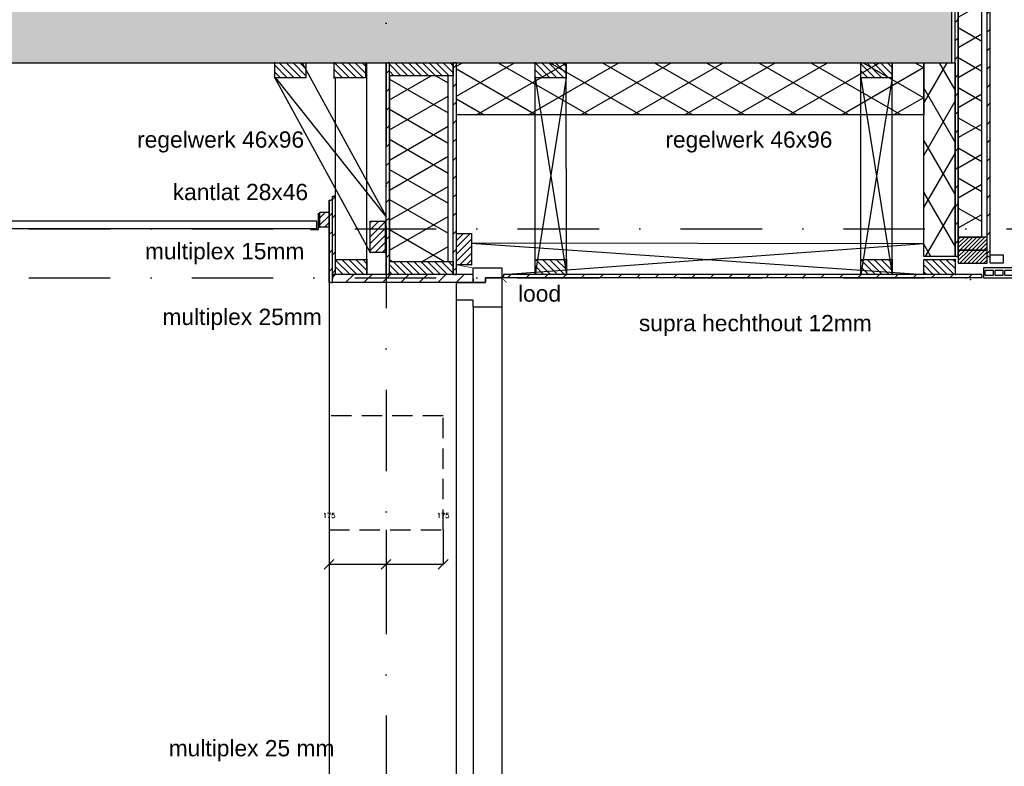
# Model space of a CAD drawing. Extents: x 0 to 317513, y 0 to 193913.
# Tile 61 of 69: x 272129 to 275151, y 100346 to 102638. Entities that reach past the tile are written whole.
import ezdxf
from ezdxf.enums import TextEntityAlignment as Align

# ---------------------------------------------------------------- set-up
doc = ezdxf.new("R2010")
doc.units = 0
doc.header["$LTSCALE"] = 20
doc.header["$MEASUREMENT"] = 0
doc.header["$PDSIZE"] = -1
for name, pattern in [('DASHDOT', [25, 12.5, -6.25, 0, -6.25]), ('DD1', [2.66667, 1.66667, -0.5, 0, -0.5]), ('HIDDEN', [9.375, 6.25, -3.125]), ('HIDDEN2', [4.6875, 3.125, -1.5625])]:
    doc.linetypes.add(name, pattern=pattern)
doc.layers.get('0').update_dxf_attribs({"linetype": 'CONTINUOUS'})
doc.layers.get('DEFPOINTS').update_dxf_attribs({"linetype": 'CONTINUOUS'})
for name, color, linetype in [('A--A21--_F-23-', 9, 'CONTINUOUS'), ('A--A23--_F--3-', 9, 'CONTINUOUS'), ('A--A25--_F--3-', 9, 'CONTINUOUS'), ('A--A42--_F-23-', 9, 'CONTINUOUS'), ('A--L21--', 3, 'CONTINUOUS'), ('A--L21--_F-23-', 4, 'CONTINUOUS'), ('A--L21D3_BUITENWAND', 3, 'CONTINUOUS'), ('A--L21D4_BUITENWAND', 4, 'CONTINUOUS'), ('A--L22DC4_BINNENWAND', 4, 'HIDDEN'), ('A--L25--', 7, 'CONTINUOUS'), ('A--L25--_F-23-', 7, 'CONTINUOUS'), ('A--L28--', 7, 'CONTINUOUS'), ('A--L28DC1_KONSTRUKTIES', 1, 'HIDDEN2'), ('A--L31--', 2, 'CONTINUOUS'), ('A--L31--_F--3-', 7, 'CONTINUOUS'), ('A--L31D1_BUITENKOZIJN', 1, 'CONTINUOUS'), ('A--L35-D2-_PLAFONDS', 2, 'CONTINUOUS'), ('A--L35-D4-_PLAFONDS', 4, 'CONTINUOUS'), ('A--L42--', 7, 'CONTINUOUS'), ('A--L42--_F-23-', 7, 'CONTINUOUS'), ('A--M1$A-_F123-', 1, 'CONTINUOUS'), ('A--T$1A-_F123_20', 1, 'CONTINUOUS'), ('STRAMIEN', 8, 'DD1'), ('X--LR---_CP', 7, 'CONTINUOUS')]:
    doc.layers.add(name, color=color, linetype=linetype)
doc.styles.add('EB2', font='ARIAL.TTF')
doc.styles.add('MAATLIJN', font='ROMANS')
doc.dimstyles.new('ALFA25', dxfattribs={"dimscale": 0.3, "dimtxt": 50, "dimasz": 100, "dimexe": 0, "dimexo": 0, "dimgap": 2, "dimtad": 1, "dimdec": 0, "dimzin": 0, "dimdsep": 46, "dimtxsty": 'MAATLIJN', "dimblk1": 'OBLIQUE', "dimblk2": 'OBLIQUE', "dimsah": 1, "dimcen": 0, "dimclrd": 1, "dimclre": 1, "dimclrt": 2, "dimadec": 0, "dimazin": 0, "dimtfac": 0.75, "dimtdec": 4, "dimtix": 1, "dimtmove": 2, "dimatfit": 3, "dimldrblk": 'OBLIQUE', "dimfxl": 0, "dimtvp": 1.5, "dimtolj": 1, "dimtzin": 0, "dimarcsym": 0})
pattern_1 = [(45, (0, 0), (-10.6066, 10.6066), [])]
pattern_2 = [(330, (203462.59, 3e-11), (40, 69.28203), []), (30, (203462.59, 3e-11), (-40, 69.28203), [])]

# ---------------------------------------------------------------- blocks, each defined once
blk = doc.blocks.new('Q020283-')
at = {"layer": 'A--A25--_F--3-'}
h = blk.add_hatch(dxfattribs=at)
h.set_pattern_fill('ALFALINE', color=256, scale=15, style=0, pattern_type=2)
h.set_pattern_definition(pattern_1)
h.paths.add_polyline_path([(0, 0), (0, 96), (46, 96), (46, 0)])
at = {"layer": 'A--L25--_F-23-', "color": 2, "linetype": 'Continuous'}
blk.add_lwpolyline([(0, 0), (0, 96), (46, 96), (46, 0)], close=True, dxfattribs=at)
at = {"layer": 'X--LR---_CP'}
for p in [(0, 0), (0, 0), (46, 0)]:
    blk.add_point(p, dxfattribs=at)
blk = doc.blocks.new('Q020259-')
at = {"layer": 'A--A25--_F--3-'}
h = blk.add_hatch(dxfattribs=at)
h.set_pattern_fill('ALFALINE', color=256, scale=15, style=0, pattern_type=2)
h.set_pattern_definition(pattern_1)
h.paths.add_polyline_path([(0, 0), (0, 46), (28, 46), (28, 0)])
at = {"layer": 'A--L25--_F-23-', "color": 2, "linetype": 'Continuous'}
blk.add_lwpolyline([(0, 0), (0, 46), (28, 46), (28, 0)], close=True, dxfattribs=at)
at = {"layer": 'X--LR---_CP'}
for p in [(0, 0), (0, 0), (28, 0)]:
    blk.add_point(p, dxfattribs=at)
blk = doc.blocks.new('*U605')
at = {"layer": 'A--A42--_F-23-', "linetype": 'Continuous'}
h = blk.add_hatch(dxfattribs=at)
h.set_pattern_fill('ALFALINE', color=256, scale=40, style=0)
h.set_pattern_definition([(45, (-275081.83, -101850.898), (-28.284271, 28.284271), [])])
h.paths.add_polyline_path([(0, 0), (0, -5), (-1468.4, -5), (-1468.4, 0), (-1468.4, 5), (0, 5)])
at = {"layer": 'A--L42--_F-23-', "color": 2, "linetype": 'Continuous'}
for points in [[(0, 0), (0, 5), (-1468.4, 5), (-1468.4, 0)], [(0, 0), (0, -5), (-1468.4, -5), (-1468.4, 0)]]:
    blk.add_lwpolyline(points, dxfattribs=at)
blk = doc.blocks.new('*U600')
at = {"layer": 'A--A42--_F-23-', "linetype": 'Continuous'}
h = blk.add_hatch(dxfattribs=at)
h.set_pattern_fill('ALFALINE', color=256, scale=40, style=0)
h.set_pattern_definition([(45, (-275102.83, -101910.898), (-28.284271, 28.284271), [])])
h.paths.add_polyline_path([(0, 0), (-5, 0), (-5, 5181.5), (0, 5181.5), (5, 5181.5), (5, 0)])
at = {"layer": 'A--L42--_F-23-', "color": 2, "linetype": 'Continuous'}
for points in [[(0, 0), (-5, 0), (-5, 5181.5), (0, 5181.5)], [(0, 0), (5, 0), (5, 5181.5), (0, 5181.5)]]:
    blk.add_lwpolyline(points, dxfattribs=at)
blk = doc.blocks.new('ARGETONBOVEND')
at = {"layer": 'A--L21D3_BUITENWAND'}
for p, q in [((-30, 99.5), (-30, -15.5)), ((0, 99.5), (-30, 99.5)), ((-22, 94), (-22, 69)), ((-22, 94), (-8, 94)), ((-8, 69), (-8, 94)), ((0, 0), (0, 99.5)), ((-22, 69), (-8, 69)), ((-22, 64), (-22, 39)), ((-22, 64), (-8, 64)), ((-8, 39), (-8, 64)), ((-22, 39), (-8, 39)), ((-22, 34), (-22, 9)), ((-22, 34), (-8, 34)), ((-8, 9), (-8, 34)), ((-22, 9), (-8, 9)), ((-20, 4), (-20, -15.5)), ((-20, 4), (-8, 4)), ((-8, 4), (-8, 0)), ((-8, 0), (0, 0)), ((-30, -15.5), (-20, -15.5))]:
    blk.add_line(p, q, dxfattribs=at)
blk = doc.blocks.new('*U597')
at = {"layer": 'A--A42--_F-23-', "linetype": 'Continuous'}
h = blk.add_hatch(dxfattribs=at)
h.set_pattern_fill('ALFALINE', color=256, scale=40, style=0)
h.set_pattern_definition([(45, (-275004.69, -101910.906), (-28.284271, 28.284271), [])])
h.paths.add_polyline_path([(0, 0), (-5, 0), (-5, 885), (0, 885), (5, 885), (5, 0)])
at = {"layer": 'A--L42--_F-23-', "color": 2, "linetype": 'Continuous'}
for points in [[(0, 0), (-5, 0), (-5, 885), (0, 885)], [(0, 0), (5, 0), (5, 885), (0, 885)]]:
    blk.add_lwpolyline(points, dxfattribs=at)
blk = doc.blocks.new('*U596')
at = {"layer": 'A--A42--_F-23-', "linetype": 'Continuous'}
h = blk.add_hatch(dxfattribs=at)
h.set_pattern_fill('ALFALINE', color=256, scale=40, style=0)
h.set_pattern_definition([(45, (-273464.455, -101855.898), (-28.284271, 28.284271), [])])
h.paths.add_polyline_path([(0, 0), (-5, 0), (-5, 650), (0, 650), (5, 650), (5, 0)])
at = {"layer": 'A--L42--_F-23-', "color": 2, "linetype": 'Continuous'}
for points in [[(0, 0), (-5, 0), (-5, 650), (0, 650)], [(0, 0), (5, 0), (5, 650), (0, 650)]]:
    blk.add_lwpolyline(points, dxfattribs=at)
blk = doc.blocks.new('NH40_196')
at = {"layer": 'A--A25--_F--3-'}
h = blk.add_hatch(dxfattribs=at)
h.set_pattern_fill('ALFALINE', color=256, scale=15, style=0, pattern_type=2)
h.set_pattern_definition([(45, (-6, 0), (-10.6066, 10.6066), [])])
h.paths.add_polyline_path([(0, 0), (0, 196), (40, 196), (40, 0)])
at = {"layer": 'A--L25--_F-23-', "color": 2, "linetype": 'Continuous'}
blk.add_lwpolyline([(0, 0), (0, 196), (40, 196), (40, 0)], close=True, dxfattribs=at)
at = {"layer": 'X--LR---_CP'}
for p in [(0, 0), (0, 0), (40, 0)]:
    blk.add_point(p, dxfattribs=at)
blk = doc.blocks.new('*U595')
at = {"layer": 'A--A42--_F-23-', "linetype": 'Continuous'}
h = blk.add_hatch(dxfattribs=at)
h.set_pattern_fill('ALFALINE', color=256, scale=40, style=0)
h.set_pattern_definition([(45, (-273258.455, -101855.898), (-28.284271, 28.284271), [])])
h.paths.add_polyline_path([(0, 0), (-5, 0), (-5, 650), (0, 650), (5, 650), (5, 0)])
at = {"layer": 'A--L42--_F-23-', "color": 2, "linetype": 'Continuous'}
for points in [[(0, 0), (-5, 0), (-5, 650), (0, 650)], [(0, 0), (5, 0), (5, 650), (0, 650)]]:
    blk.add_lwpolyline(points, dxfattribs=at)
blk = doc.blocks.new('*U588')
at = {"layer": 'A--A42--_F-23-', "linetype": 'Continuous'}
h = blk.add_hatch(dxfattribs=at)
h.set_pattern_fill('ALFALINE', color=256, scale=40, style=0)
h.set_pattern_definition([(45, (-273520.455, -101843.398), (-28.284271, 28.284271), [])])
h.paths.add_polyline_path([(0, 0), (0, -12.5), (-432, -12.5), (-432, 0), (-432, 12.5), (0, 12.5)])
at = {"layer": 'A--L42--_F-23-', "color": 2, "linetype": 'Continuous'}
for points in [[(0, 0), (0, 12.5), (-432, 12.5), (-432, 0)], [(0, 0), (0, -12.5), (-432, -12.5), (-432, 0)]]:
    blk.add_lwpolyline(points, dxfattribs=at)
blk = doc.blocks.new('*U587')
at = {"layer": 'A--A42--_F-23-', "linetype": 'Continuous'}
h = blk.add_hatch(dxfattribs=at)
h.set_pattern_fill('ALFALINE', color=256, scale=40, style=0)
h.set_pattern_definition([(45, (-273093.455, -101855.898), (-28.284271, 28.284271), [])])
h.paths.add_polyline_path([(0, 0), (-5, 0), (-5, 240.4), (0, 240.4), (5, 240.4), (5, 0)])
at = {"layer": 'A--L42--_F-23-', "color": 2, "linetype": 'Continuous'}
for points in [[(0, 0), (-5, 0), (-5, 240.4), (0, 240.4)], [(0, 0), (5, 0), (5, 240.4), (0, 240.4)]]:
    blk.add_lwpolyline(points, dxfattribs=at)
blk = doc.blocks.new('*U586')
at = {"layer": 'A--A42--_F-23-', "linetype": 'Continuous'}
h = blk.add_hatch(dxfattribs=at)
h.set_pattern_fill('ALFALINE', color=256, scale=40, style=0)
h.set_pattern_definition([(45, (-273083.455, -101830.898), (-28.284271, 28.284271), [])])
h.paths.add_polyline_path([(0, 0), (-5, 0), (-5, 252.9), (0, 252.9), (5, 252.9), (5, 0)])
at = {"layer": 'A--L42--_F-23-', "color": 2, "linetype": 'Continuous'}
for points in [[(0, 0), (-5, 0), (-5, 252.9), (0, 252.9)], [(0, 0), (5, 0), (5, 252.9), (0, 252.9)]]:
    blk.add_lwpolyline(points, dxfattribs=at)
blk = doc.blocks.new('_OBLIQUE')
at = {"color": 0, "linetype": 'ByBlock'}
blk.add_line((-0.5, -0.5), (0.5, 0.5), dxfattribs=at)
blk = doc.blocks.new('*D271')
at = {"color": 1, "linetype": 'ByBlock'}
for p, q in [((208575.6, 101072.2), (208575.6, 100966.3)), ((208750.6, 101072.2), (208750.6, 100966.3)), ((208575.6, 100966.3), (208750.6, 100966.3))]:
    blk.add_line(p, q, dxfattribs=at)
at = {"layer": 'DEFPOINTS', "color": 0, "linetype": 'ByBlock'}
for p in [(208575.6, 101072.2), (208750.6, 101072.2), (208750.6, 100966.3)]:
    blk.add_point(p, dxfattribs=at)
at = {"color": 1, "linetype": 'ByBlock', "xscale": 30, "yscale": 30, "zscale": 30, "rotation": 180}
blk.add_blockref('_OBLIQUE', (208575.6, 100966.3), dxfattribs=at)
at = {"color": 1, "linetype": 'ByBlock', "xscale": 30, "yscale": 30, "zscale": 30}
blk.add_blockref('_OBLIQUE', (208750.6, 100966.3), dxfattribs=at)
at = {"color": 2, "linetype": 'ByBlock', "insert": (208575.6, 101116.3), "char_height": 15, "attachment_point": 5, "style": 'MAATLIJN'}
blk.add_mtext('\\A1;175', dxfattribs=at)
blk = doc.blocks.new('*D272')
at = {"color": 1, "linetype": 'ByBlock'}
for p, q in [((208750.6, 101072.2), (208750.6, 100966.3)), ((208925.6, 101072.2), (208925.6, 100966.3)), ((208750.6, 100966.3), (208925.6, 100966.3))]:
    blk.add_line(p, q, dxfattribs=at)
at = {"layer": 'DEFPOINTS', "color": 0, "linetype": 'ByBlock'}
for p in [(208750.6, 101072.2), (208925.6, 101072.2), (208925.6, 100966.3)]:
    blk.add_point(p, dxfattribs=at)
at = {"color": 1, "linetype": 'ByBlock', "xscale": 30, "yscale": 30, "zscale": 30, "rotation": 180}
blk.add_blockref('_OBLIQUE', (208750.6, 100966.3), dxfattribs=at)
at = {"color": 1, "linetype": 'ByBlock', "xscale": 30, "yscale": 30, "zscale": 30}
blk.add_blockref('_OBLIQUE', (208925.6, 100966.3), dxfattribs=at)
at = {"color": 2, "linetype": 'ByBlock', "insert": (208925.6, 101116.3), "char_height": 15, "attachment_point": 5, "style": 'MAATLIJN'}
blk.add_mtext('\\A1;175', dxfattribs=at)

msp = doc.modelspace()

# ---------------------------------------------------------------- hatches: boundary and pattern name
h = msp.add_hatch()
h.set_pattern_fill('LINE', color=256, scale=70, angle=45, style=0)
h.set_pattern_definition([(45, (205140.968, 3534.983), (-6.18718434, 6.18718434), [])])
h.paths.add_polyline_path([(275009.69, 101930.9), (275097.83, 101930.9), (275097.83, 101970.88), (275009.69, 101970.88)])
h = msp.add_hatch()
h.set_pattern_fill('LINE', color=256, scale=70, angle=45, style=0)
h.set_pattern_definition([(45, (205140.968, 3495), (-6.18718434, 6.18718434), [])])
h.paths.add_polyline_path([(275009.69, 101890.91), (275097.83, 101890.91), (275097.83, 101930.9), (275009.69, 101930.9)])
at = {"layer": 'A--A21--_F-23-'}
h = msp.add_hatch(dxfattribs=at)
h.set_pattern_fill('ALFAISO', color=256, scale=80, angle=270, style=0, pattern_type=2)
h.set_pattern_definition(pattern_2)
h.paths.add_polyline_path([(275009.69, 101970.88), (275081.83, 101970.88), (275081.83, 103589.85), (274901.83, 103589.85), (274901.83, 102795.9), (275009.69, 102795.9)])
h = msp.add_hatch(dxfattribs=at)
h.set_pattern_fill('ALFAISO', color=256, scale=80, angle=270, style=0, pattern_type=2)
h.set_pattern_definition(pattern_2)
h.paths.add_polyline_path([(273469.46, 102346.02), (273469.46, 102505.9), (273562.46, 102505.9), (274903.69, 102505.9), (274903.69, 102345.87), (273562.46, 102345.87)])
h = msp.add_hatch(dxfattribs=at)
h.set_pattern_fill('ALFAISO', color=256, scale=80, angle=360, style=0, pattern_type=2)
h.set_pattern_definition([(60, (376854.23, 31765.04), (-69.28203, 40), []), (120, (376854.23, 31765.04), (-69.28203, -40), [])])
h.paths.add_polyline_path([(274999.69, 101910.91), (274903.69, 101910.91), (274903.69, 102505.9), (274999.69, 102505.9)])
h = msp.add_hatch(dxfattribs=at)
h.set_pattern_fill('ALFAISO', color=256, scale=80, angle=270, style=0, pattern_type=2)
h.set_pattern_definition([(330, (203238.59, -1129.7), (40, 69.28203), []), (30, (203238.59, -1129.7), (-40, 69.28203), [])])
h.paths.add_polyline_path([(273443.46, 101895.9), (273443.46, 102465.9), (273263.46, 102465.9), (273263.46, 101895.9)])
at = {"layer": 'A--A23--_F--3-'}
h = msp.add_hatch(dxfattribs=at)
h.set_pattern_fill('ALFABET', color=256, scale=20, angle=1, style=0, pattern_type=2)
h.set_pattern_definition([(46, (196734.2, 7000), (-86.32078, 83.359), []), (51, (196734.2, 7000), (143.64922, -10.04493), [15, -165]), (356, (196734.2, 7000), (-30.37155, 149.9312), [12, -132]), (101.4514, (196746.17, 6999.16), (113.27778, 139.88618), [12.74804, -140.22842]), (47.1842, (196733.5, 7040), (213.99344, -29.37358), [22.5, -247.5]), (97.6356, (196751.34, 7037.55), (183.50393, 198.05632), [19.12206, -210.3426]), (352.1842, (196733.5, 7040), (183.50378, 198.05647), [18, -198]), (22, (196753.68, 7030.34), (120.76856, -78.42802), [15, -165]), (327, (196753.68, 7030.34), (46.12453, 145.8572), [12, -132]), (72.4514, (196763.74, 7023.81), (166.89315, 67.42906), [12.74804, -140.22842]), (38.5, (196734.203, 7000), (1.26964, 66.611074), [0, -130.4, 0, -134, 0, -132.5]), (8.5, (196734.2, 7000), (51.229207, 79.788568), [0, -76.4, 0, -127.4, 0, -50.5]), (328.5, (196689.61, 6999.22), (106.826954, -2.64699), [0, -50, 0, -156, 0, -207]), (318.5, (196669.61, 6998.87), (116.270055, 22.05355), [0, -65, 0, -103.6, 0, -147]), (318.5, (196669.61, 6998.87), (116.270055, 22.05355), [0, -65, 0, -103.6, 0, -147])])
h.paths.add_polyline_path([(270656.59, 102505.9), (274989.69, 102505.9), (274989.69, 102755.9), (270656.59, 102755.9)])

# ---------------------------------------------------------------- linework, layer by layer
at = {"layer": 'A--L21--'}
for points in [[(275009.69, 101970.88), (275081.83, 101970.88), (275081.83, 103589.85), (274901.83, 103589.85), (274901.83, 102795.9), (275009.69, 102795.9), (275009.69, 101970.88)], [(273469.46, 102346.02), (273469.46, 102346.02), (273469.46, 102505.9), (273562.46, 102505.9), (274903.69, 102505.9), (274903.69, 102345.87), (273562.46, 102345.87)], [(274999.69, 101910.91), (274903.69, 101910.91), (274903.69, 102505.9), (274999.69, 102505.9)], [(273443.46, 101895.9), (273443.46, 101895.9), (273443.46, 102465.9), (273263.46, 102465.9), (273263.46, 101895.9), (273263.46, 101895.9), (273443.46, 101895.9)]]:
    msp.add_lwpolyline(points, close=True, dxfattribs=at)
at = {"layer": 'A--L21--_F-23-', "linetype": 'Continuous'}
msp.add_lwpolyline([(270656.59, 102505.9), (274989.69, 102505.9), (274989.69, 102755.9), (270656.59, 102755.9)], close=True, dxfattribs=at)
at = {"layer": 'A--L21D3_BUITENWAND'}
msp.add_line((273558.46, 101845.9), (273558.46, 101845.9), dxfattribs=at)
at = {"layer": 'A--L21D4_BUITENWAND'}
msp.add_lwpolyline([(275147.83, 101915.9), (275147.83, 101890.9), (275107.83, 101890.9), (275107.83, 101915.9)], close=True, dxfattribs=at)
at = {"layer": 'A--L22DC4_BINNENWAND', "linetype": 'DD1', "const_width": 2}
msp.add_lwpolyline([(273622.6, 101831.76), (273608.46, 101845.9), (273608.46, 101845.9), (273608.46, 101875.9), (273520.46, 101875.9), (273469.46, 101885.9), (273469.46, 101981.9)], dxfattribs=at)
at = {"layer": 'A--L28--'}
msp.add_line((273078.46, 102083.82), (273078.46, 99295.9), dxfattribs=at)
at = {"layer": 'A--L28DC1_KONSTRUKTIES'}
msp.add_lwpolyline([(273078.46, 101072.22), (273428.46, 101072.22), (273428.46, 101422.22), (273078.46, 101422.22)], close=True, dxfattribs=at)
at = {"layer": 'A--L31--'}
msp.add_line((273520.46, 101755.9), (273520.46, 100302.92), dxfattribs=at)
for points in [[(275009.69, 101930.9), (275097.83, 101930.9), (275097.83, 101970.88), (275009.69, 101970.88)], [(275009.69, 101890.91), (275097.83, 101890.91), (275097.83, 101930.9), (275009.69, 101930.9)]]:
    msp.add_lwpolyline(points, close=True, dxfattribs=at)
for points in [[(273469.46, 98435.9), (273469.46, 101776.9)], [(273608.46, 101755.9), (273608.46, 98407.35)]]:
    msp.add_lwpolyline(points, dxfattribs=at)
at = {"layer": 'A--L31--_F--3-', "color": 2, "linetype": 'Continuous'}
for p, q in [((273558.46, 101830.9), (273558.46, 101845.9)), ((273558.46, 101845.9), (273608.46, 101845.9)), ((273608.46, 101845.9), (273608.46, 101772.9)), ((273469.46, 101779.02), (273469.46, 101830.9)), ((273469.46, 101830.9), (273469.46, 101830.9)), ((273469.46, 101830.9), (273469.46, 101830.9)), ((273469.46, 101830.9), (273469.46, 101830.9)), ((273469.46, 101830.9), (273469.46, 101830.9)), ((273469.46, 101830.9), (273558.46, 101830.9)), ((273471.58, 101776.9), (273469.46, 101779.02)), ((273519.76, 101776.9), (273471.58, 101776.9)), ((273520.46, 101776.2), (273519.76, 101776.9)), ((273520.46, 101764.9), (273520.46, 101776.2)), ((273520.46, 101756.9), (273520.46, 101764.9)), ((273521.46, 101755.9), (273520.46, 101756.9)), ((273607.46, 101755.9), (273521.46, 101755.9)), ((273608.46, 101756.9), (273607.46, 101755.9)), ((273608.46, 101772.9), (273608.46, 101756.9))]:
    msp.add_line(p, q, dxfattribs=at)
msp.add_lwpolyline([(273520.46, 101830.9), (273520.46, 101875.9), (273608.46, 101875.9), (273608.46, 101845.9), (273558.46, 101845.9), (273558.46, 101830.9)], close=True, dxfattribs=at)
at = {"layer": 'A--L31D1_BUITENKOZIJN'}
for p, q in [((272995.81, 102505.93), (273253.46, 102034.45)), ((273194.46, 101855.9), (273194.42, 102505.9)), ((273806.62, 101855.9), (273806.58, 102505.9)), ((274806.62, 101855.9), (274806.58, 102505.9)), ((272911.57, 102459.9), (273204.87, 101923.16)), ((273253.46, 102034.45), (272915.14, 102459.9)), ((273098.46, 101855.9), (273098.46, 102459.9)), ((273710.58, 101855.9), (273710.58, 102459.9)), ((273806.58, 102459.9), (273710.58, 101855.9)), ((273710.58, 102459.9), (273806.62, 101855.9)), ((274710.58, 101855.9), (274710.58, 102459.9)), ((274806.58, 102459.9), (274710.58, 101855.9)), ((274710.58, 102459.9), (274806.62, 101855.9)), ((273515.46, 101953.11), (274903.69, 101951.2)), ((273515.46, 101951.9), (274903.69, 101855.9)), ((273613.46, 101855.9), (274903.69, 101951.2))]:
    msp.add_line(p, q, dxfattribs=at)
at = {"layer": 'A--L35-D2-_PLAFONDS'}
msp.add_lwpolyline([(270656.59, 102020.9), (273039.88, 102020.9), (273039.88, 101995.9), (270656.59, 101995.9)], dxfattribs=at)
at = {"layer": 'A--L35-D4-_PLAFONDS'}
for p, q in [((273046.23, 101993.88), (273046.23, 102043.88)), ((273021.23, 101993.88), (273046.23, 101993.88))]:
    msp.add_line(p, q, dxfattribs=at)
at = {"layer": 'STRAMIEN', "linetype": 'DASHDOT'}
for p, q in [((273253.5, 108003.71), (273253.5, 88385.65)), ((270656.59, 101845.9), (276142.8, 101845.9))]:
    msp.add_line(p, q, dxfattribs=at)
at = {"layer": 'STRAMIEN', "color": 40, "linetype": 'DASHDOT'}
msp.add_line((270656.59, 101995.9), (275706.05, 101995.9), dxfattribs=at)
at = {"layer": 'X--LR---_CP'}
msp.add_point((275046.83, 101840.9), dxfattribs=at)
msp.add_point((275046.83, 101840.9), dxfattribs=at)
msp.add_point((275046.83, 101840.9), dxfattribs=at)

# ---------------------------------------------------------------- block references
at = {"rotation": 90}
msp.add_blockref('ARGETONBOVEND', (275186.33, 101875.9), dxfattribs=at)
at = {"layer": 'A--L25--'}
for name, p, rotation in [('Q020283-', (272911.57, 102505.9), 270), ('Q020283-', (273094.46, 102505.9), 270), ('NH40_196', (273459.46, 102465.9), 90), ('Q020283-', (273710.58, 102505.9), 270), ('Q020283-', (274710.58, 102505.9), 270), ('Q020283-', (273194.46, 101855.91), 90.00435415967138), ('Q020283-', (273806.62, 101855.91), 90.00435415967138), ('Q020283-', (274806.62, 101855.91), 90.00435415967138), ('Q020283-', (274999.69, 101855.9), 90), ('NH40_196', (273459.46, 101855.9), 90)]:
    msp.add_blockref(name, p, dxfattribs=dict(at, rotation=rotation))
for name, p in [('Q020259-', (273050.46, 102000.9)), ('Q020283-', (273204.87, 101923.16)), ('Q020283-', (273469.46, 101885.9))]:
    msp.add_blockref(name, p, dxfattribs=at)
at = {"layer": 'A--L42--'}
for name, p in [('*U600', (275102.83, 101910.9)), ('*U597', (275004.69, 101910.91)), ('*U595', (273258.46, 101855.9)), ('*U596', (273464.46, 101855.9)), ('*U586', (273083.46, 101830.9)), ('*U587', (273093.46, 101855.9)), ('*U588', (273520.46, 101843.4)), ('*U605', (275081.83, 101850.9))]:
    msp.add_blockref(name, p, dxfattribs=at)

# ---------------------------------------------------------------- texts
at = {"layer": 'A--T$1A-_F123_20', "style": 'EB2'}
for s, p in [('regelwerk 46x96', (273001.78, 102245.2)), ('regelwerk 46x96', (274623.07, 102245.2)), ('kantlat 28x46', (273013.92, 102084.16)), ('multiplex 15mm ', (273021.94, 101902.56)), ('lood', (273790.35, 101772.57)), ('multiplex 25mm', (273055.95, 101700.93)), ('supra hechthout 12mm', (274743.79, 101681.73)), ('multiplex 25 mm', (273094.68, 100377.01))]:
    msp.add_text(s, height=50, dxfattribs=at).set_placement(p, align=Align.RIGHT)

# ---------------------------------------------------------------- dimensions: what is measured, and where the dimension line sits
at = {"layer": 'A--M1$A-_F123-'}
for base, p1, p2, picture, middle in [((273253.5, 100966.31), (273078.46, 101072.22), (273253.5, 101072.22), '*D271', (273078.46, 101116.31)), ((273428.46, 100966.31), (273253.5, 101072.22), (273428.46, 101072.22), '*D272', (273428.46, 101116.31))]:
    dim = msp.add_linear_dim(base=base, p1=p1, p2=p2, dimstyle='ALFA25', dxfattribs=at)
    dim.commit()
    dim.dimension.update_dxf_attribs({"geometry": picture, "text_midpoint": middle, "dimtype": 160, "insert": (64502.85, 0)})

doc.saveas('drawing.dxf')
